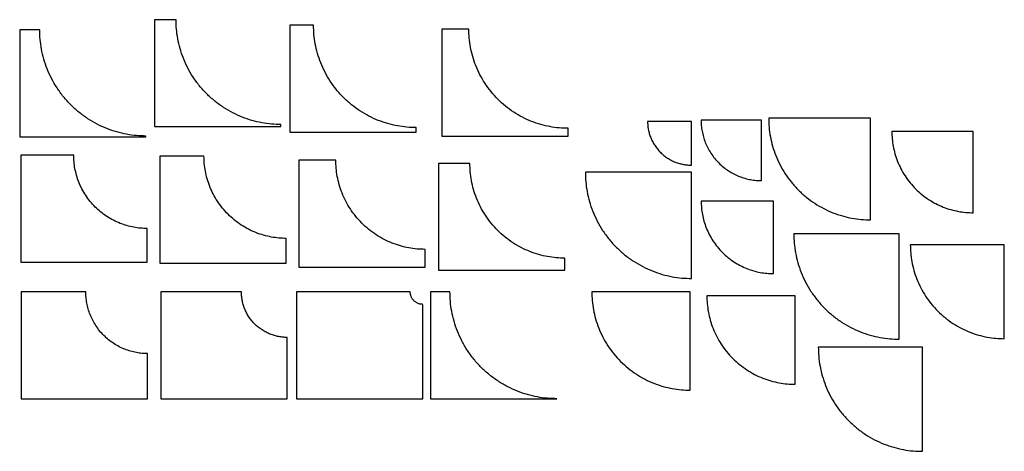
# Model space of a CAD drawing. Header units: millimetres. Extents: x -71.9 to -39.6, y 4.1 to 18.2.
import ezdxf

# ---------------------------------------------------------------- set-up
doc = ezdxf.new("R2010")
doc.units = ezdxf.units.MM
doc.header["$MEASUREMENT"] = 0
doc.layers.add('Default', color=7, linetype='Continuous', true_color=0x000000)

msp = doc.modelspace()

# ---------------------------------------------------------------- linework, layer by layer
at = {"layer": 'Default'}
for points in [[(-67.469, 18.203, -0.686), (-67.469, 16.453, -0.686), (-67.469, 14.703, -0.686)], [(-66.765, 18.203, -0.686), (-67.117, 18.203, -0.686), (-67.469, 18.203, -0.686)], [(-71.884, 17.871, -0.376), (-71.884, 16.121, -0.376), (-71.884, 14.371, -0.376)], [(-71.228, 17.871, -0.376), (-71.556, 17.871, -0.376), (-71.884, 17.871, -0.376)], [(-63.041, 18.024, -0.996), (-63.041, 16.274, -0.996), (-63.041, 14.524, -0.996)], [(-62.261, 18.024, -0.996), (-62.651, 18.024, -0.996), (-63.041, 18.024, -0.996)], [(-58.065, 17.893, -2.612), (-58.065, 16.143, -2.612), (-58.065, 14.393, -2.612)], [(-57.177, 17.893, -2.612), (-57.621, 17.893, -2.612), (-58.065, 17.893, -2.612)], [(-49.889, 14.874, -3.166), (-50.607, 14.874, -3.166), (-51.324, 14.874, -3.166)], [(-49.889, 13.439, -3.166), (-49.889, 14.156, -3.166), (-49.889, 14.874, -3.166)], [(-47.592, 14.914, -2.856), (-48.583, 14.914, -2.856), (-49.573, 14.914, -2.856)], [(-47.592, 12.932, -2.856), (-47.592, 13.923, -2.856), (-47.592, 14.914, -2.856)], [(-44.029, 14.977, -0.996), (-45.694, 14.977, -0.996), (-47.359, 14.977, -0.996)], [(-44.029, 11.647, -0.996), (-44.029, 13.312, -0.996), (-44.029, 14.977, -0.996)], [(-67.469, 14.703, -0.686), (-65.401, 14.703, -0.686), (-63.333, 14.703, -0.686)], [(-63.333, 14.703, -0.686), (-63.333, 14.737, -0.686), (-63.333, 14.771, -0.686)], [(-63.041, 14.524, -0.996), (-60.973, 14.524, -0.996), (-58.905, 14.524, -0.996)], [(-58.905, 14.524, -0.996), (-58.905, 14.597, -0.996), (-58.905, 14.669, -0.996)], [(-53.929, 14.393, -2.612), (-53.929, 14.52, -2.612), (-53.929, 14.646, -2.612)], [(-40.664, 14.542, -2.236), (-41.995, 14.542, -2.236), (-43.326, 14.542, -2.236)], [(-40.664, 11.881, -2.236), (-40.664, 13.212, -2.236), (-40.664, 14.542, -2.236)], [(-71.884, 14.371, -0.376), (-69.816, 14.371, -0.376), (-67.748, 14.371, -0.376)], [(-67.748, 14.371, -0.376), (-67.748, 14.381, -0.376), (-67.748, 14.392, -0.376)], [(-58.065, 14.393, -2.612), (-55.997, 14.393, -2.612), (-53.929, 14.393, -2.612)], [(-71.848, 13.767, -2.546), (-71.848, 12.017, -2.546), (-71.848, 10.267, -2.546)], [(-70.114, 13.767, -2.546), (-70.981, 13.767, -2.546), (-71.848, 13.767, -2.546)], [(-67.292, 13.733, -2.236), (-67.292, 11.983, -2.236), (-67.292, 10.233, -2.236)], [(-65.849, 13.733, -2.236), (-66.571, 13.733, -2.236), (-67.292, 13.733, -2.236)], [(-62.745, 13.603, -1.926), (-62.745, 11.853, -1.926), (-62.745, 10.103, -1.926)], [(-61.532, 13.603, -1.926), (-62.138, 13.603, -1.926), (-62.745, 13.603, -1.926)], [(-58.172, 13.497, -3.232), (-58.172, 11.747, -3.232), (-58.172, 9.997, -3.232)], [(-57.141, 13.497, -3.232), (-57.656, 13.497, -3.232), (-58.172, 13.497, -3.232)], [(-49.887, 13.205, -0.066), (-51.624, 13.205, -0.066), (-53.362, 13.205, -0.066)], [(-49.887, 9.729, -0.066), (-49.887, 11.467, -0.066), (-49.887, 13.205, -0.066)], [(-47.203, 12.255, -2.546), (-48.386, 12.255, -2.546), (-49.569, 12.255, -2.546)], [(-47.203, 9.888, -2.546), (-47.203, 11.072, -2.546), (-47.203, 12.255, -2.546)], [(-67.712, 10.267, -2.546), (-67.712, 10.816, -2.546), (-67.712, 11.365, -2.546)], [(-63.156, 10.233, -2.236), (-63.156, 10.637, -2.236), (-63.156, 11.04, -2.236)], [(-43.083, 11.194, -0.376), (-44.81, 11.194, -0.376), (-46.538, 11.194, -0.376)], [(-43.083, 7.739, -0.376), (-43.083, 9.466, -0.376), (-43.083, 11.194, -0.376)], [(-58.609, 10.103, -1.926), (-58.609, 10.392, -1.926), (-58.609, 10.681, -1.926)], [(-39.644, 10.834, -1.616), (-41.183, 10.834, -1.616), (-42.722, 10.834, -1.616)], [(-39.644, 7.756, -1.616), (-39.644, 9.295, -1.616), (-39.644, 10.834, -1.616)], [(-54.036, 9.997, -3.232), (-54.036, 10.194, -3.232), (-54.036, 10.392, -3.232)], [(-71.848, 10.267, -2.546), (-69.78, 10.267, -2.546), (-67.712, 10.267, -2.546)], [(-67.292, 10.233, -2.236), (-65.224, 10.233, -2.236), (-63.156, 10.233, -2.236)], [(-62.745, 10.103, -1.926), (-60.677, 10.103, -1.926), (-58.609, 10.103, -1.926)], [(-58.172, 9.997, -3.232), (-56.104, 9.997, -3.232), (-54.036, 9.997, -3.232)], [(-71.832, 9.29, -2.856), (-71.832, 7.54, -2.856), (-71.832, 5.79, -2.856)], [(-69.719, 9.29, -2.856), (-70.775, 9.29, -2.856), (-71.832, 9.29, -2.856)], [(-67.266, 9.29, -3.166), (-67.266, 7.54, -3.166), (-67.266, 5.79, -3.166)], [(-64.623, 9.29, -3.166), (-65.944, 9.29, -3.166), (-67.266, 9.29, -3.166)], [(-62.823, 9.29, -3.476), (-62.823, 7.54, -3.476), (-62.823, 5.79, -3.476)], [(-59.096, 9.29, -3.476), (-60.96, 9.29, -3.476), (-62.823, 9.29, -3.476)], [(-58.432, 9.29, -0.066), (-58.432, 7.54, -0.066), (-58.432, 5.79, -0.066)], [(-57.795, 9.29, -0.066), (-58.114, 9.29, -0.066), (-58.432, 9.29, -0.066)], [(-49.929, 9.29, -1.306), (-51.539, 9.29, -1.306), (-53.15, 9.29, -1.306)], [(-49.929, 6.068, -1.306), (-49.929, 7.679, -1.306), (-49.929, 9.29, -1.306)], [(-46.49, 9.156, -1.926), (-47.937, 9.156, -1.926), (-49.383, 9.156, -1.926)], [(-46.49, 6.262, -1.926), (-46.49, 7.709, -1.926), (-46.49, 9.156, -1.926)], [(-58.687, 5.79, -3.476), (-58.687, 7.335, -3.476), (-58.687, 8.881, -3.476)], [(-63.131, 5.79, -3.166), (-63.131, 6.794, -3.166), (-63.131, 7.798, -3.166)], [(-42.327, 7.475, -0.686), (-44.031, 7.475, -0.686), (-45.735, 7.475, -0.686)], [(-42.327, 4.067, -0.686), (-42.327, 5.771, -0.686), (-42.327, 7.475, -0.686)], [(-67.696, 5.79, -2.856), (-67.696, 6.528, -2.856), (-67.696, 7.267, -2.856)], [(-71.832, 5.79, -2.856), (-69.764, 5.79, -2.856), (-67.696, 5.79, -2.856)], [(-67.266, 5.79, -3.166), (-65.198, 5.79, -3.166), (-63.131, 5.79, -3.166)], [(-62.823, 5.79, -3.476), (-60.755, 5.79, -3.476), (-58.687, 5.79, -3.476)], [(-58.432, 5.79, -0.066), (-56.364, 5.79, -0.066), (-54.296, 5.79, -0.066)], [(-54.296, 5.79, -0.066), (-54.296, 5.79, -0.066), (-54.296, 5.79, -0.066)]]:
    msp.add_open_spline(points, degree=2, dxfattribs=at)
for points, weights in [([(-63.333, 14.771, -0.686), (-66.765, 14.771, -0.686), (-66.765, 18.203, -0.686)], [0.931834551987, 0.658906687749, 0.931834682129]), ([(-67.748, 14.392, -0.376), (-71.228, 14.392, -0.376), (-71.228, 17.871, -0.376)], [0.95959953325, 0.678539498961, 0.95959966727]), ([(-58.905, 14.669, -0.996), (-62.261, 14.669, -0.996), (-62.261, 18.024, -0.996)], [0.908473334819, 0.642387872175, 0.908473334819]), ([(-53.929, 14.646, -2.612), (-57.177, 14.646, -2.612), (-57.177, 17.893, -2.612)], [0.889170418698, 0.628738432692, 0.889170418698]), ([(-51.324, 14.874, -3.166), (-51.324, 13.439, -3.166), (-49.889, 13.439, -3.166)], [0.881794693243, 0.623523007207, 0.881794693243]), ([(-49.573, 14.914, -2.856), (-49.573, 12.932, -2.856), (-47.592, 12.932, -2.856)], [0.860417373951, 0.608407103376, 0.860417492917]), ([(-47.359, 14.977, -0.996), (-47.359, 11.647, -0.996), (-44.029, 11.647, -0.996)], [0.908002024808, 0.64205454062, 0.908002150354]), ([(-43.326, 14.542, -2.236), (-43.326, 11.881, -2.236), (-40.664, 11.881, -2.236)], [0.855157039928, 0.60468748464, 0.855157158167]), ([(-67.712, 11.365, -2.546), (-70.114, 11.365, -2.546), (-70.114, 13.767, -2.546)], [0.853734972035, 0.603681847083, 0.853734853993]), ([(-63.156, 11.04, -2.236), (-65.849, 11.04, -2.236), (-65.849, 13.733, -2.236)], [0.855377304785, 0.604843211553, 0.855377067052]), ([(-58.609, 10.681, -1.926), (-61.532, 10.681, -1.926), (-61.532, 13.603, -1.926)], [0.862380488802, 0.6097952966, 0.862380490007]), ([(-54.036, 10.392, -3.232), (-57.141, 10.392, -3.232), (-57.141, 13.497, -3.232)], [0.873778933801, 0.617855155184, 0.873779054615]), ([(-53.362, 13.205, -0.066), (-53.362, 9.729, -0.066), (-49.887, 9.729, -0.066)], [0.992270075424, 0.701640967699, 0.992269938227]), ([(-49.569, 12.255, -2.546), (-49.569, 9.888, -2.546), (-47.203, 9.888, -2.546)], [0.853838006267, 0.603754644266, 0.853838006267]), ([(-46.538, 11.194, -0.376), (-46.538, 7.739, -0.376), (-43.083, 7.739, -0.376)], [0.959347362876, 0.67836118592, 0.959347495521]), ([(-42.722, 10.834, -1.616), (-42.722, 7.756, -1.616), (-39.644, 7.756, -1.616)], [0.873298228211, 0.61751515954, 0.873298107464]), ([(-67.696, 7.267, -2.856), (-69.719, 7.267, -2.856), (-69.719, 9.29, -2.856)], [0.859681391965, 0.60788660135, 0.8596812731]), ([(-63.131, 7.798, -3.166), (-64.623, 7.798, -3.166), (-64.623, 9.29, -3.166)], [0.879460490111, 0.621872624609, 0.879460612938]), ([(-58.687, 8.881, -3.476), (-59.096, 8.881, -3.476), (-59.096, 9.29, -3.476)], [0.95640315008, 0.67627915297, 0.95640315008]), ([(-54.296, 5.79, -0.066), (-57.795, 5.79, -0.066), (-57.795, 9.29, -0.066)], [0.992322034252, 0.701677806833, 0.992322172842]), ([(-53.15, 9.29, -1.306), (-53.15, 6.068, -1.306), (-49.929, 6.068, -1.306)], [0.888667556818, 0.628383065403, 0.888667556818]), ([(-49.383, 9.156, -1.926), (-49.383, 6.262, -1.926), (-46.49, 6.262, -1.926)], [0.861985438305, 0.609515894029, 0.861985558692]), ([(-45.735, 7.475, -0.686), (-45.735, 4.067, -0.686), (-42.327, 4.067, -0.686)], [0.93144574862, 0.658631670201, 0.931445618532])]:
    msp.add_rational_spline(points, weights, degree=2, dxfattribs=at)

doc.saveas('drawing.dxf')
